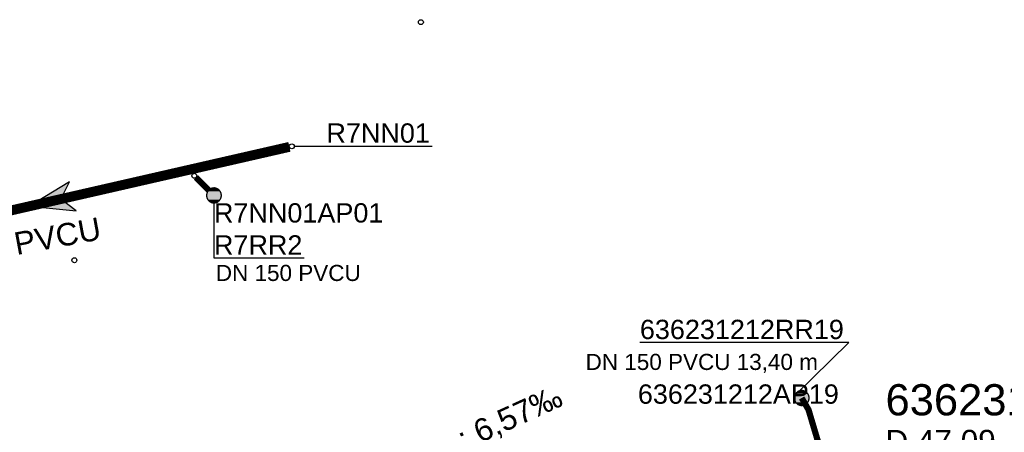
# Model space of a CAD drawing. Extents: x 356718 to 357658, y 5762241 to 5762615.
# Tile 96 of 157: x 357102 to 357142, y 5762405 to 5762421. Entities that reach past the tile are written whole.
import ezdxf
from ezdxf.enums import TextEntityAlignment as Align

# ---------------------------------------------------------------- set-up
doc = ezdxf.new("R2010")
doc.units = 0
doc.header["$MEASUREMENT"] = 0
doc.linetypes.add('AUSGEZOGEN', pattern=[0])
doc.linetypes.add('GESTRICHELT2', pattern=[4, 2, -2])
doc.layers.get('0').update_dxf_attribs({"linetype": 'AUSGEZOGEN'})
for name, color, linetype, true_color in [('111_00131_Symbol', 7, 'AUSGEZOGEN', 0x000000), ('114_00133_Schachtnummer', 7, 'AUSGEZOGEN', 0x000000), ('114_10391_Deckelhoehe', 7, 'AUSGEZOGEN', 0x000000), ('114_10392_Schachtnummer', 7, 'AUSGEZOGEN', 0x000000), ('121_10374_Haltungen_Regenwasser', 5, 'GESTRICHELT2', 0x0000ff), ('121_10397_Haltungen_Regenwasser', 5, 'GESTRICHELT2', 0x0000ff), ('123_00048_Fliessrichtungspfeil', 7, 'AUSGEZOGEN', 0x000000), ('124_00118_Standard__Laenge___10', 7, 'AUSGEZOGEN', 0x000000), ('124_10395_Standard1', 7, 'AUSGEZOGEN', 0x000000), ('124_10626_Standard__Laenge____1', 7, 'AUSGEZOGEN', 0x000000), ('611_00541_Pkte', 3, 'AUSGEZOGEN', 0x00ff00)]:
    doc.layers.add(name, color=color, linetype=linetype, true_color=true_color)
doc.styles.add('ARIAL', font='arial.ttf', dxfattribs={"height": 1.5})

# ---------------------------------------------------------------- blocks, each defined once
blk = doc.blocks.new('F00')
at = {"color": 0}
blk.add_circle((0, 0), 0.1, dxfattribs=at)
blk = doc.blocks.new('RR')
at = {"color": 0, "linetype": 'AUSGEZOGEN'}
blk.add_lwpolyline([(0.3, 0), (0.3, 0.013), (0.299, 0.025), (0.298, 0.038), (0.296, 0.05), (0.293, 0.063), (0.29, 0.075), (0.287, 0.087), (0.283, 0.099), (0.279, 0.111), (0.274, 0.123), (0.268, 0.134), (0.262, 0.145), (0.256, 0.156), (0.249, 0.167), (0.242, 0.177), (0.234, 0.187), (0.226, 0.197), (0.218, 0.206), (0.209, 0.215), (0.199, 0.224), (0.19, 0.232), (0.18, 0.24), (0.17, 0.247), (0.159, 0.254), (0.148, 0.261), (0.137, 0.267), (0.126, 0.272), (0.114, 0.277), (0.102, 0.282), (0.09, 0.286), (0.078, 0.29), (0.066, 0.293), (0.053, 0.295), (0.041, 0.297), (0.028, 0.299), (0.016, 0.3), (0.003, 0.3), (-0.009, 0.3), (-0.022, 0.299), (-0.035, 0.298), (-0.047, 0.296), (-0.06, 0.294), (-0.072, 0.291), (-0.084, 0.288), (-0.096, 0.284), (-0.108, 0.28), (-0.12, 0.275), (-0.131, 0.27), (-0.143, 0.264), (-0.154, 0.258), (-0.164, 0.251), (-0.175, 0.244), (-0.185, 0.236), (-0.195, 0.228), (-0.204, 0.22), (-0.213, 0.211), (-0.222, 0.202), (-0.23, 0.192), (-0.238, 0.182), (-0.246, 0.172), (-0.253, 0.162), (-0.259, 0.151), (-0.265, 0.14), (-0.271, 0.129), (-0.276, 0.117), (-0.281, 0.105), (-0.285, 0.093), (-0.289, 0.081), (-0.292, 0.069), (-0.295, 0.057), (-0.297, 0.044), (-0.298, 0.032), (-0.299, 0.019), (-0.3, 0.006), (-0.3, -0.006), (-0.299, -0.019), (-0.298, -0.032), (-0.297, -0.044), (-0.295, -0.057), (-0.292, -0.069), (-0.289, -0.081), (-0.285, -0.093), (-0.281, -0.105), (-0.276, -0.117), (-0.271, -0.129), (-0.265, -0.14), (-0.259, -0.151), (-0.253, -0.162), (-0.246, -0.172), (-0.238, -0.182), (-0.23, -0.192), (-0.222, -0.202), (-0.213, -0.211), (-0.204, -0.22), (-0.195, -0.228), (-0.185, -0.236), (-0.175, -0.244), (-0.164, -0.251), (-0.154, -0.258), (-0.143, -0.264), (-0.131, -0.27), (-0.12, -0.275), (-0.108, -0.28), (-0.096, -0.284), (-0.084, -0.288), (-0.072, -0.291), (-0.06, -0.294), (-0.047, -0.296), (-0.035, -0.298), (-0.022, -0.299), (-0.009, -0.3), (0.003, -0.3), (0.016, -0.3), (0.028, -0.299), (0.041, -0.297), (0.053, -0.295), (0.066, -0.293), (0.078, -0.29), (0.09, -0.286), (0.102, -0.282), (0.114, -0.277), (0.126, -0.272), (0.137, -0.267), (0.148, -0.261), (0.159, -0.254), (0.17, -0.247), (0.18, -0.24), (0.19, -0.232), (0.199, -0.224), (0.209, -0.215), (0.218, -0.206), (0.226, -0.197), (0.234, -0.187), (0.242, -0.177), (0.249, -0.167), (0.256, -0.156), (0.262, -0.145), (0.268, -0.134), (0.274, -0.123), (0.279, -0.111), (0.283, -0.099), (0.287, -0.087), (0.29, -0.075), (0.293, -0.063), (0.296, -0.05), (0.298, -0.038), (0.299, -0.025), (0.3, -0.013), (0.3, 0), (0.3, 0)], close=True, dxfattribs=at)
blk.add_lwpolyline([(0.3, 0), (0.3, 0.013), (0.299, 0.025), (0.298, 0.038), (0.296, 0.05), (0.293, 0.063), (0.29, 0.075), (0.287, 0.087), (0.283, 0.099), (0.279, 0.111), (0.274, 0.123), (0.268, 0.134), (0.262, 0.145), (0.256, 0.156), (0.249, 0.167), (0.242, 0.177), (0.234, 0.187), (0.226, 0.197), (0.218, 0.206), (0.209, 0.215), (0.199, 0.224), (0.19, 0.232), (0.18, 0.24), (0.17, 0.247), (0.159, 0.254), (0.148, 0.261), (0.137, 0.267), (0.126, 0.272), (0.114, 0.277), (0.102, 0.282), (0.09, 0.286), (0.078, 0.29), (0.066, 0.293), (0.053, 0.295), (0.041, 0.297), (0.028, 0.299), (0.016, 0.3), (0.003, 0.3), (-0.009, 0.3), (-0.022, 0.299), (-0.035, 0.298), (-0.047, 0.296), (-0.06, 0.294), (-0.072, 0.291), (-0.084, 0.288), (-0.096, 0.284), (-0.108, 0.28), (-0.12, 0.275), (-0.131, 0.27), (-0.143, 0.264), (-0.154, 0.258), (-0.164, 0.251), (-0.175, 0.244), (-0.185, 0.236), (-0.195, 0.228), (-0.204, 0.22), (-0.213, 0.211), (-0.222, 0.202), (-0.23, 0.192), (-0.238, 0.182), (-0.246, 0.172), (-0.253, 0.162), (-0.259, 0.151), (-0.265, 0.14), (-0.271, 0.129), (-0.276, 0.117), (-0.281, 0.105), (-0.285, 0.093), (-0.289, 0.081), (-0.292, 0.069), (-0.295, 0.057), (-0.297, 0.044), (-0.298, 0.032), (-0.299, 0.019), (-0.3, 0.006), (-0.3, -0.006), (-0.299, -0.019), (-0.298, -0.032), (-0.297, -0.044), (-0.295, -0.057), (-0.292, -0.069), (-0.289, -0.081), (-0.285, -0.093), (-0.281, -0.105), (-0.276, -0.117), (-0.271, -0.129), (-0.265, -0.14), (-0.259, -0.151), (-0.253, -0.162), (-0.246, -0.172), (-0.238, -0.182), (-0.23, -0.192), (-0.222, -0.202), (-0.213, -0.211), (-0.204, -0.22), (-0.195, -0.228), (-0.185, -0.236), (-0.175, -0.244), (-0.164, -0.251), (-0.154, -0.258), (-0.143, -0.264), (-0.131, -0.27), (-0.12, -0.275), (-0.108, -0.28), (-0.096, -0.284), (-0.084, -0.288), (-0.072, -0.291), (-0.06, -0.294), (-0.047, -0.296), (-0.035, -0.298), (-0.022, -0.299), (-0.009, -0.3), (0.003, -0.3), (0.016, -0.3), (0.028, -0.299), (0.041, -0.297), (0.053, -0.295), (0.066, -0.293), (0.078, -0.29), (0.09, -0.286), (0.102, -0.282), (0.114, -0.277), (0.126, -0.272), (0.137, -0.267), (0.148, -0.261), (0.159, -0.254), (0.17, -0.247), (0.18, -0.24), (0.19, -0.232), (0.199, -0.224), (0.209, -0.215), (0.218, -0.206), (0.226, -0.197), (0.234, -0.187), (0.242, -0.177), (0.249, -0.167), (0.256, -0.156), (0.262, -0.145), (0.268, -0.134), (0.274, -0.123), (0.279, -0.111), (0.283, -0.099), (0.287, -0.087), (0.29, -0.075), (0.293, -0.063), (0.296, -0.05), (0.298, -0.038), (0.299, -0.025), (0.3, -0.013), (0.3, 0), (0.3, 0)], close=True, dxfattribs=at)
at = {"color": 0}
for points in [[(-0.3, 0.013), (0.3, 0.013), (-0.299, 0.019)], [(-0.3, 0.013), (0.3, 0.013), (-0.299, 0.019)], [(-0.3, 0.006), (0.3, 0.006), (-0.3, 0.013)], [(0.3, 0.006), (-0.3, 0.013), (0.3, 0.013)], [(-0.3, 0.006), (0.3, 0.006), (-0.3, 0.013)], [(0.3, 0.006), (-0.3, 0.013), (0.3, 0.013)], [(-0.3, 0), (0.3, 0), (-0.3, 0.006)], [(0.3, 0), (-0.3, 0.006), (0.3, 0.006)], [(-0.3, 0), (0.3, 0), (-0.3, 0.006)], [(0.3, 0), (-0.3, 0.006), (0.3, 0.006)], [(0.3, -0.006), (-0.3, -0.006), (0.3, 0)], [(-0.3, -0.006), (0.3, 0), (-0.3, 0)], [(0.3, -0.006), (-0.3, -0.006), (0.3, 0)], [(-0.3, -0.006), (0.3, 0), (-0.3, 0)], [(-0.299, 0.025), (0.299, 0.025), (-0.298, 0.032)], [(-0.299, 0.025), (0.299, 0.025), (-0.298, 0.032)], [(-0.299, 0.019), (0.299, 0.019), (-0.299, 0.025)], [(0.299, 0.019), (-0.299, 0.025), (0.299, 0.025)], [(-0.299, 0.019), (0.299, 0.019), (-0.299, 0.025)], [(0.299, 0.019), (-0.299, 0.025), (0.299, 0.025)], [(0.3, 0.013), (-0.299, 0.019), (0.299, 0.019)], [(0.3, 0.013), (-0.299, 0.019), (0.299, 0.019)], [(-0.298, 0.038), (0.298, 0.038), (-0.297, 0.044)], [(-0.298, 0.038), (0.298, 0.038), (-0.297, 0.044)], [(-0.298, 0.032), (0.298, 0.032), (-0.298, 0.038)], [(0.298, 0.032), (-0.298, 0.038), (0.298, 0.038)], [(-0.298, 0.032), (0.298, 0.032), (-0.298, 0.038)], [(0.298, 0.032), (-0.298, 0.038), (0.298, 0.038)], [(0.299, 0.025), (-0.298, 0.032), (0.298, 0.032)], [(0.299, 0.025), (-0.298, 0.032), (0.298, 0.032)], [(-0.297, 0.044), (0.297, 0.044), (-0.296, 0.05)], [(-0.297, 0.044), (0.297, 0.044), (-0.296, 0.05)], [(0.298, 0.038), (-0.297, 0.044), (0.297, 0.044)], [(0.298, 0.038), (-0.297, 0.044), (0.297, 0.044)], [(-0.296, 0.05), (0.296, 0.05), (-0.295, 0.057)], [(-0.296, 0.05), (0.296, 0.05), (-0.295, 0.057)], [(0.297, 0.044), (-0.296, 0.05), (0.296, 0.05)], [(0.297, 0.044), (-0.296, 0.05), (0.296, 0.05)], [(-0.295, 0.057), (0.295, 0.057), (-0.293, 0.063)], [(-0.295, 0.057), (0.295, 0.057), (-0.293, 0.063)], [(0.296, 0.05), (-0.295, 0.057), (0.295, 0.057)], [(0.296, 0.05), (-0.295, 0.057), (0.295, 0.057)], [(-0.293, 0.063), (0.293, 0.063), (-0.292, 0.069)], [(-0.293, 0.063), (0.293, 0.063), (-0.292, 0.069)], [(0.295, 0.057), (-0.293, 0.063), (0.293, 0.063)], [(0.295, 0.057), (-0.293, 0.063), (0.293, 0.063)], [(-0.292, 0.069), (0.292, 0.069), (-0.29, 0.075)], [(-0.292, 0.069), (0.292, 0.069), (-0.29, 0.075)], [(0.293, 0.063), (-0.292, 0.069), (0.292, 0.069)], [(0.293, 0.063), (-0.292, 0.069), (0.292, 0.069)], [(-0.29, 0.075), (0.29, 0.075), (-0.289, 0.081)], [(-0.29, 0.075), (0.29, 0.075), (-0.289, 0.081)], [(0.292, 0.069), (-0.29, 0.075), (0.29, 0.075)], [(0.292, 0.069), (-0.29, 0.075), (0.29, 0.075)], [(-0.289, 0.081), (0.289, 0.081), (-0.287, 0.087)], [(-0.289, 0.081), (0.289, 0.081), (-0.287, 0.087)], [(0.29, 0.075), (-0.289, 0.081), (0.289, 0.081)], [(0.29, 0.075), (-0.289, 0.081), (0.289, 0.081)], [(-0.287, 0.087), (0.287, 0.087), (-0.285, 0.093)], [(-0.287, 0.087), (0.287, 0.087), (-0.285, 0.093)], [(0.289, 0.081), (-0.287, 0.087), (0.287, 0.087)], [(0.289, 0.081), (-0.287, 0.087), (0.287, 0.087)], [(-0.285, 0.093), (0.285, 0.093), (-0.283, 0.099)], [(-0.285, 0.093), (0.285, 0.093), (-0.283, 0.099)], [(0.287, 0.087), (-0.285, 0.093), (0.285, 0.093)], [(0.287, 0.087), (-0.285, 0.093), (0.285, 0.093)], [(-0.283, 0.099), (0.283, 0.099), (-0.281, 0.105)], [(-0.283, 0.099), (0.283, 0.099), (-0.281, 0.105)], [(0.285, 0.093), (-0.283, 0.099), (0.283, 0.099)], [(0.285, 0.093), (-0.283, 0.099), (0.283, 0.099)], [(-0.281, 0.105), (0.281, 0.105), (-0.279, 0.111)], [(-0.281, 0.105), (0.281, 0.105), (-0.279, 0.111)], [(0.283, 0.099), (-0.281, 0.105), (0.281, 0.105)], [(0.283, 0.099), (-0.281, 0.105), (0.281, 0.105)], [(-0.279, 0.111), (0.279, 0.111), (-0.276, 0.117)], [(-0.279, 0.111), (0.279, 0.111), (-0.276, 0.117)], [(0.281, 0.105), (-0.279, 0.111), (0.279, 0.111)], [(0.281, 0.105), (-0.279, 0.111), (0.279, 0.111)], [(-0.276, 0.117), (0.276, 0.117), (-0.274, 0.123)], [(-0.276, 0.117), (0.276, 0.117), (-0.274, 0.123)], [(0.279, 0.111), (-0.276, 0.117), (0.276, 0.117)], [(0.279, 0.111), (-0.276, 0.117), (0.276, 0.117)], [(-0.274, 0.123), (0.274, 0.123), (-0.271, 0.129)], [(-0.274, 0.123), (0.274, 0.123), (-0.271, 0.129)], [(0.276, 0.117), (-0.274, 0.123), (0.274, 0.123)], [(0.276, 0.117), (-0.274, 0.123), (0.274, 0.123)], [(-0.271, 0.129), (0.271, 0.129), (-0.268, 0.134)], [(-0.271, 0.129), (0.271, 0.129), (-0.268, 0.134)], [(0.274, 0.123), (-0.271, 0.129), (0.271, 0.129)], [(0.274, 0.123), (-0.271, 0.129), (0.271, 0.129)], [(-0.268, 0.134), (0.268, 0.134), (-0.265, 0.14)], [(-0.268, 0.134), (0.268, 0.134), (-0.265, 0.14)], [(0.271, 0.129), (-0.268, 0.134), (0.268, 0.134)], [(0.271, 0.129), (-0.268, 0.134), (0.268, 0.134)], [(-0.265, 0.14), (0.265, 0.14), (-0.262, 0.145)], [(-0.265, 0.14), (0.265, 0.14), (-0.262, 0.145)], [(0.268, 0.134), (-0.265, 0.14), (0.265, 0.14)], [(0.268, 0.134), (-0.265, 0.14), (0.265, 0.14)], [(-0.262, 0.145), (0.262, 0.145), (-0.259, 0.151)], [(-0.262, 0.145), (0.262, 0.145), (-0.259, 0.151)], [(0.265, 0.14), (-0.262, 0.145), (0.262, 0.145)], [(0.265, 0.14), (-0.262, 0.145), (0.262, 0.145)], [(-0.259, 0.151), (0.259, 0.151), (-0.256, 0.156)], [(-0.259, 0.151), (0.259, 0.151), (-0.256, 0.156)], [(0.262, 0.145), (-0.259, 0.151), (0.259, 0.151)], [(0.262, 0.145), (-0.259, 0.151), (0.259, 0.151)], [(-0.256, 0.156), (0.256, 0.156), (-0.253, 0.162)], [(-0.256, 0.156), (0.256, 0.156), (-0.253, 0.162)], [(0.259, 0.151), (-0.256, 0.156), (0.256, 0.156)], [(0.259, 0.151), (-0.256, 0.156), (0.256, 0.156)], [(-0.253, 0.162), (0.253, 0.162), (-0.249, 0.167)], [(-0.253, 0.162), (0.253, 0.162), (-0.249, 0.167)], [(0.256, 0.156), (-0.253, 0.162), (0.253, 0.162)], [(0.256, 0.156), (-0.253, 0.162), (0.253, 0.162)], [(-0.249, 0.167), (0.249, 0.167), (-0.246, 0.172)], [(-0.249, 0.167), (0.249, 0.167), (-0.246, 0.172)], [(0.253, 0.162), (-0.249, 0.167), (0.249, 0.167)], [(0.253, 0.162), (-0.249, 0.167), (0.249, 0.167)], [(-0.246, 0.172), (0.246, 0.172), (-0.242, 0.177)], [(-0.246, 0.172), (0.246, 0.172), (-0.242, 0.177)], [(0.249, 0.167), (-0.246, 0.172), (0.246, 0.172)], [(0.249, 0.167), (-0.246, 0.172), (0.246, 0.172)], [(-0.242, 0.177), (0.242, 0.177), (-0.238, 0.182)], [(-0.242, 0.177), (0.242, 0.177), (-0.238, 0.182)], [(0.246, 0.172), (-0.242, 0.177), (0.242, 0.177)], [(0.246, 0.172), (-0.242, 0.177), (0.242, 0.177)], [(-0.238, 0.182), (0.238, 0.182), (-0.234, 0.187)], [(-0.238, 0.182), (0.238, 0.182), (-0.234, 0.187)], [(0.242, 0.177), (-0.238, 0.182), (0.238, 0.182)], [(0.242, 0.177), (-0.238, 0.182), (0.238, 0.182)], [(-0.234, 0.187), (0.234, 0.187), (-0.23, 0.192)], [(-0.234, 0.187), (0.234, 0.187), (-0.23, 0.192)], [(0.238, 0.182), (-0.234, 0.187), (0.234, 0.187)], [(0.238, 0.182), (-0.234, 0.187), (0.234, 0.187)], [(-0.23, 0.192), (0.23, 0.192), (-0.226, 0.197)], [(-0.23, 0.192), (0.23, 0.192), (-0.226, 0.197)], [(0.234, 0.187), (-0.23, 0.192), (0.23, 0.192)], [(0.234, 0.187), (-0.23, 0.192), (0.23, 0.192)], [(-0.226, 0.197), (0.226, 0.197), (-0.222, 0.202)], [(-0.226, 0.197), (0.226, 0.197), (-0.222, 0.202)], [(0.23, 0.192), (-0.226, 0.197), (0.226, 0.197)], [(0.23, 0.192), (-0.226, 0.197), (0.226, 0.197)], [(-0.222, 0.202), (0.222, 0.202), (-0.218, 0.206)], [(-0.222, 0.202), (0.222, 0.202), (-0.218, 0.206)], [(0.226, 0.197), (-0.222, 0.202), (0.222, 0.202)], [(0.226, 0.197), (-0.222, 0.202), (0.222, 0.202)], [(-0.218, 0.206), (0.218, 0.206), (-0.213, 0.211)], [(-0.218, 0.206), (0.218, 0.206), (-0.213, 0.211)], [(0.222, 0.202), (-0.218, 0.206), (0.218, 0.206)], [(0.222, 0.202), (-0.218, 0.206), (0.218, 0.206)], [(-0.213, 0.211), (0.213, 0.211), (-0.209, 0.215)], [(-0.213, 0.211), (0.213, 0.211), (-0.209, 0.215)], [(0.218, 0.206), (-0.213, 0.211), (0.213, 0.211)], [(0.218, 0.206), (-0.213, 0.211), (0.213, 0.211)], [(-0.209, 0.215), (0.209, 0.215), (-0.204, 0.22)], [(-0.209, 0.215), (0.209, 0.215), (-0.204, 0.22)], [(0.213, 0.211), (-0.209, 0.215), (0.209, 0.215)], [(0.213, 0.211), (-0.209, 0.215), (0.209, 0.215)], [(-0.204, 0.22), (0.204, 0.22), (-0.199, 0.224)], [(-0.204, 0.22), (0.204, 0.22), (-0.199, 0.224)], [(0.209, 0.215), (-0.204, 0.22), (0.204, 0.22)], [(0.209, 0.215), (-0.204, 0.22), (0.204, 0.22)], [(-0.199, 0.224), (0.199, 0.224), (-0.195, 0.228)], [(-0.199, 0.224), (0.199, 0.224), (-0.195, 0.228)], [(0.204, 0.22), (-0.199, 0.224), (0.199, 0.224)], [(0.204, 0.22), (-0.199, 0.224), (0.199, 0.224)], [(-0.195, 0.228), (0.195, 0.228), (-0.19, 0.232)], [(-0.195, 0.228), (0.195, 0.228), (-0.19, 0.232)], [(0.199, 0.224), (-0.195, 0.228), (0.195, 0.228)], [(0.199, 0.224), (-0.195, 0.228), (0.195, 0.228)], [(-0.19, 0.232), (0.19, 0.232), (-0.185, 0.236)], [(-0.19, 0.232), (0.19, 0.232), (-0.185, 0.236)], [(0.195, 0.228), (-0.19, 0.232), (0.19, 0.232)], [(0.195, 0.228), (-0.19, 0.232), (0.19, 0.232)], [(-0.185, 0.236), (0.185, 0.236), (-0.18, 0.24)], [(-0.185, 0.236), (0.185, 0.236), (-0.18, 0.24)], [(0.19, 0.232), (-0.185, 0.236), (0.185, 0.236)], [(0.19, 0.232), (-0.185, 0.236), (0.185, 0.236)], [(-0.18, 0.24), (0.18, 0.24), (-0.175, 0.244)], [(-0.18, 0.24), (0.18, 0.24), (-0.175, 0.244)], [(0.185, 0.236), (-0.18, 0.24), (0.18, 0.24)], [(0.185, 0.236), (-0.18, 0.24), (0.18, 0.24)], [(-0.175, 0.244), (0.175, 0.244), (-0.169, 0.247)], [(-0.175, 0.244), (0.175, 0.244), (-0.169, 0.247)], [(0.18, 0.24), (-0.175, 0.244), (0.175, 0.244)], [(0.18, 0.24), (-0.175, 0.244), (0.175, 0.244)], [(-0.169, 0.247), (0.17, 0.247), (-0.164, 0.251)], [(-0.169, 0.247), (0.17, 0.247), (-0.164, 0.251)], [(0.175, 0.244), (-0.169, 0.247), (0.17, 0.247)], [(0.175, 0.244), (-0.169, 0.247), (0.17, 0.247)], [(-0.164, 0.251), (0.164, 0.251), (-0.159, 0.254)], [(-0.164, 0.251), (0.164, 0.251), (-0.159, 0.254)], [(0.17, 0.247), (-0.164, 0.251), (0.164, 0.251)], [(0.17, 0.247), (-0.164, 0.251), (0.164, 0.251)], [(-0.159, 0.254), (0.159, 0.254), (-0.154, 0.258)], [(-0.159, 0.254), (0.159, 0.254), (-0.154, 0.258)], [(0.164, 0.251), (-0.159, 0.254), (0.159, 0.254)], [(0.164, 0.251), (-0.159, 0.254), (0.159, 0.254)], [(-0.154, 0.258), (0.154, 0.258), (-0.148, 0.261)], [(-0.154, 0.258), (0.154, 0.258), (-0.148, 0.261)], [(0.159, 0.254), (-0.154, 0.258), (0.154, 0.258)], [(0.159, 0.254), (-0.154, 0.258), (0.154, 0.258)], [(-0.148, 0.261), (0.148, 0.261), (-0.143, 0.264)], [(-0.148, 0.261), (0.148, 0.261), (-0.143, 0.264)], [(0.154, 0.258), (-0.148, 0.261), (0.148, 0.261)], [(0.154, 0.258), (-0.148, 0.261), (0.148, 0.261)], [(-0.143, 0.264), (0.142, 0.264), (-0.137, 0.267)], [(-0.143, 0.264), (0.142, 0.264), (-0.137, 0.267)], [(0.148, 0.261), (-0.143, 0.264), (0.142, 0.264)], [(0.148, 0.261), (-0.143, 0.264), (0.142, 0.264)], [(-0.137, 0.267), (0.137, 0.267), (-0.131, 0.27)], [(-0.137, 0.267), (0.137, 0.267), (-0.131, 0.27)], [(0.142, 0.264), (-0.137, 0.267), (0.137, 0.267)], [(0.142, 0.264), (-0.137, 0.267), (0.137, 0.267)], [(-0.131, 0.27), (0.131, 0.27), (-0.126, 0.272)], [(-0.131, 0.27), (0.131, 0.27), (-0.126, 0.272)], [(0.137, 0.267), (-0.131, 0.27), (0.131, 0.27)], [(0.137, 0.267), (-0.131, 0.27), (0.131, 0.27)], [(-0.126, 0.272), (0.126, 0.272), (-0.12, 0.275)], [(-0.126, 0.272), (0.126, 0.272), (-0.12, 0.275)], [(0.131, 0.27), (-0.126, 0.272), (0.126, 0.272)], [(0.131, 0.27), (-0.126, 0.272), (0.126, 0.272)], [(-0.12, 0.275), (0.12, 0.275), (-0.114, 0.277)], [(-0.12, 0.275), (0.12, 0.275), (-0.114, 0.277)], [(0.126, 0.272), (-0.12, 0.275), (0.12, 0.275)], [(0.126, 0.272), (-0.12, 0.275), (0.12, 0.275)], [(-0.114, 0.277), (0.114, 0.277), (-0.108, 0.28)], [(-0.114, 0.277), (0.114, 0.277), (-0.108, 0.28)], [(0.12, 0.275), (-0.114, 0.277), (0.114, 0.277)], [(0.12, 0.275), (-0.114, 0.277), (0.114, 0.277)], [(-0.108, 0.28), (0.108, 0.28), (-0.102, 0.282)], [(-0.108, 0.28), (0.108, 0.28), (-0.102, 0.282)], [(0.114, 0.277), (-0.108, 0.28), (0.108, 0.28)], [(0.114, 0.277), (-0.108, 0.28), (0.108, 0.28)], [(-0.102, 0.282), (0.102, 0.282), (-0.096, 0.284)], [(-0.102, 0.282), (0.102, 0.282), (-0.096, 0.284)], [(0.108, 0.28), (-0.102, 0.282), (0.102, 0.282)], [(0.108, 0.28), (-0.102, 0.282), (0.102, 0.282)], [(-0.096, 0.284), (0.096, 0.284), (-0.09, 0.286)], [(-0.096, 0.284), (0.096, 0.284), (-0.09, 0.286)], [(0.102, 0.282), (-0.096, 0.284), (0.096, 0.284)], [(0.102, 0.282), (-0.096, 0.284), (0.096, 0.284)], [(-0.09, 0.286), (0.09, 0.286), (-0.084, 0.288)], [(-0.09, 0.286), (0.09, 0.286), (-0.084, 0.288)], [(0.096, 0.284), (-0.09, 0.286), (0.09, 0.286)], [(0.096, 0.284), (-0.09, 0.286), (0.09, 0.286)], [(-0.084, 0.288), (0.084, 0.288), (-0.078, 0.29)], [(-0.084, 0.288), (0.084, 0.288), (-0.078, 0.29)], [(0.09, 0.286), (-0.084, 0.288), (0.084, 0.288)], [(0.09, 0.286), (-0.084, 0.288), (0.084, 0.288)], [(-0.078, 0.29), (0.078, 0.29), (-0.072, 0.291)], [(-0.078, 0.29), (0.078, 0.29), (-0.072, 0.291)], [(0.084, 0.288), (-0.078, 0.29), (0.078, 0.29)], [(0.084, 0.288), (-0.078, 0.29), (0.078, 0.29)], [(-0.072, 0.291), (0.072, 0.291), (-0.066, 0.293)], [(-0.072, 0.291), (0.072, 0.291), (-0.066, 0.293)], [(0.078, 0.29), (-0.072, 0.291), (0.072, 0.291)], [(0.078, 0.29), (-0.072, 0.291), (0.072, 0.291)], [(-0.066, 0.293), (0.066, 0.293), (-0.06, 0.294)], [(-0.066, 0.293), (0.066, 0.293), (-0.06, 0.294)], [(0.072, 0.291), (-0.066, 0.293), (0.066, 0.293)], [(0.072, 0.291), (-0.066, 0.293), (0.066, 0.293)], [(-0.06, 0.294), (0.059, 0.294), (-0.053, 0.295)], [(-0.06, 0.294), (0.059, 0.294), (-0.053, 0.295)], [(0.066, 0.293), (-0.06, 0.294), (0.059, 0.294)], [(0.066, 0.293), (-0.06, 0.294), (0.059, 0.294)], [(-0.053, 0.295), (0.053, 0.295), (-0.047, 0.296)], [(-0.053, 0.295), (0.053, 0.295), (-0.047, 0.296)], [(0.059, 0.294), (-0.053, 0.295), (0.053, 0.295)], [(0.059, 0.294), (-0.053, 0.295), (0.053, 0.295)], [(-0.047, 0.296), (0.047, 0.296), (-0.04, 0.297)], [(-0.047, 0.296), (0.047, 0.296), (-0.04, 0.297)], [(0.053, 0.295), (-0.047, 0.296), (0.047, 0.296)], [(0.053, 0.295), (-0.047, 0.296), (0.047, 0.296)], [(-0.04, 0.297), (0.041, 0.297), (-0.035, 0.298)], [(-0.04, 0.297), (0.041, 0.297), (-0.035, 0.298)], [(0.047, 0.296), (-0.04, 0.297), (0.041, 0.297)], [(0.047, 0.296), (-0.04, 0.297), (0.041, 0.297)], [(-0.035, 0.298), (0.034, 0.298), (-0.028, 0.299)], [(-0.035, 0.298), (0.034, 0.298), (-0.028, 0.299)], [(0.041, 0.297), (-0.035, 0.298), (0.034, 0.298)], [(0.041, 0.297), (-0.035, 0.298), (0.034, 0.298)], [(0.034, 0.298), (-0.028, 0.299), (0.028, 0.299)], [(-0.028, 0.299), (0.028, 0.299), (-0.022, 0.299)], [(0.034, 0.298), (-0.028, 0.299), (0.028, 0.299)], [(-0.028, 0.299), (0.028, 0.299), (-0.022, 0.299)], [(-0.022, 0.299), (0.021, 0.299), (-0.015, 0.3)], [(-0.022, 0.299), (0.021, 0.299), (-0.015, 0.3)], [(0.028, 0.299), (-0.022, 0.299), (0.021, 0.299)], [(0.028, 0.299), (-0.022, 0.299), (0.021, 0.299)], [(0.021, 0.299), (-0.015, 0.3), (0.016, 0.3)], [(-0.015, 0.3), (0.016, 0.3), (-0.009, 0.3)], [(0.021, 0.299), (-0.015, 0.3), (0.016, 0.3)], [(-0.015, 0.3), (0.016, 0.3), (-0.009, 0.3)], [(0.016, 0.3), (-0.009, 0.3), (0.007, 0.3)], [(-0.009, 0.3), (0.007, 0.3), (0.003, 0.3)], [(0.016, 0.3), (-0.009, 0.3), (0.007, 0.3)], [(-0.009, 0.3), (0.007, 0.3), (0.003, 0.3)], [(0.3, 0), (0.3, 0), (0.3, 0)], [(0.3, 0), (0.3, 0), (0.3, 0)], [(0.3, 0), (0.3, 0), (0.3, 0)], [(0.3, 0), (0.3, 0), (0.3, 0)], [(0.3, -0.013), (-0.3, -0.013), (0.3, -0.006)], [(-0.3, -0.013), (0.3, -0.006), (-0.3, -0.006)], [(0.3, -0.013), (-0.3, -0.013), (0.3, -0.006)], [(-0.3, -0.013), (0.3, -0.006), (-0.3, -0.006)], [(-0.299, -0.019), (0.3, -0.013), (-0.3, -0.013)], [(-0.299, -0.019), (0.3, -0.013), (-0.3, -0.013)], [(0.299, -0.019), (-0.299, -0.019), (0.3, -0.013)], [(0.299, -0.019), (-0.299, -0.019), (0.3, -0.013)], [(0.299, -0.025), (-0.299, -0.025), (0.299, -0.019)], [(-0.299, -0.025), (0.299, -0.019), (-0.299, -0.019)], [(0.299, -0.025), (-0.299, -0.025), (0.299, -0.019)], [(-0.299, -0.025), (0.299, -0.019), (-0.299, -0.019)], [(-0.298, -0.032), (0.299, -0.025), (-0.299, -0.025)], [(-0.298, -0.032), (0.299, -0.025), (-0.299, -0.025)], [(0.298, -0.032), (-0.298, -0.032), (0.299, -0.025)], [(0.298, -0.032), (-0.298, -0.032), (0.299, -0.025)], [(0.298, -0.038), (-0.298, -0.038), (0.298, -0.032)], [(-0.298, -0.038), (0.298, -0.032), (-0.298, -0.032)], [(0.298, -0.038), (-0.298, -0.038), (0.298, -0.032)], [(-0.298, -0.038), (0.298, -0.032), (-0.298, -0.032)], [(-0.297, -0.044), (0.298, -0.038), (-0.298, -0.038)], [(-0.297, -0.044), (0.298, -0.038), (-0.298, -0.038)], [(0.297, -0.044), (-0.297, -0.044), (0.298, -0.038)], [(0.297, -0.044), (-0.297, -0.044), (0.298, -0.038)], [(-0.296, -0.05), (0.297, -0.044), (-0.297, -0.044)], [(-0.296, -0.05), (0.297, -0.044), (-0.297, -0.044)], [(0.296, -0.05), (-0.296, -0.05), (0.297, -0.044)], [(0.296, -0.05), (-0.296, -0.05), (0.297, -0.044)], [(-0.295, -0.057), (0.296, -0.05), (-0.296, -0.05)], [(-0.295, -0.057), (0.296, -0.05), (-0.296, -0.05)], [(0.295, -0.057), (-0.295, -0.057), (0.296, -0.05)], [(0.295, -0.057), (-0.295, -0.057), (0.296, -0.05)], [(-0.293, -0.063), (0.295, -0.057), (-0.295, -0.057)], [(-0.293, -0.063), (0.295, -0.057), (-0.295, -0.057)], [(0.293, -0.063), (-0.293, -0.063), (0.295, -0.057)], [(0.293, -0.063), (-0.293, -0.063), (0.295, -0.057)], [(-0.292, -0.069), (0.293, -0.063), (-0.293, -0.063)], [(-0.292, -0.069), (0.293, -0.063), (-0.293, -0.063)], [(0.292, -0.069), (-0.292, -0.069), (0.293, -0.063)], [(0.292, -0.069), (-0.292, -0.069), (0.293, -0.063)], [(-0.29, -0.075), (0.292, -0.069), (-0.292, -0.069)], [(-0.29, -0.075), (0.292, -0.069), (-0.292, -0.069)], [(0.29, -0.075), (-0.29, -0.075), (0.292, -0.069)], [(0.29, -0.075), (-0.29, -0.075), (0.292, -0.069)], [(-0.289, -0.081), (0.29, -0.075), (-0.29, -0.075)], [(-0.289, -0.081), (0.29, -0.075), (-0.29, -0.075)], [(0.289, -0.081), (-0.289, -0.081), (0.29, -0.075)], [(0.289, -0.081), (-0.289, -0.081), (0.29, -0.075)], [(-0.287, -0.087), (0.289, -0.081), (-0.289, -0.081)], [(-0.287, -0.087), (0.289, -0.081), (-0.289, -0.081)], [(0.287, -0.087), (-0.287, -0.087), (0.289, -0.081)], [(0.287, -0.087), (-0.287, -0.087), (0.289, -0.081)], [(-0.285, -0.093), (0.287, -0.087), (-0.287, -0.087)], [(-0.285, -0.093), (0.287, -0.087), (-0.287, -0.087)], [(0.285, -0.093), (-0.285, -0.093), (0.287, -0.087)], [(0.285, -0.093), (-0.285, -0.093), (0.287, -0.087)], [(-0.283, -0.099), (0.285, -0.093), (-0.285, -0.093)], [(-0.283, -0.099), (0.285, -0.093), (-0.285, -0.093)], [(0.283, -0.099), (-0.283, -0.099), (0.285, -0.093)], [(0.283, -0.099), (-0.283, -0.099), (0.285, -0.093)], [(-0.281, -0.105), (0.283, -0.099), (-0.283, -0.099)], [(-0.281, -0.105), (0.283, -0.099), (-0.283, -0.099)], [(0.281, -0.105), (-0.281, -0.105), (0.283, -0.099)], [(0.281, -0.105), (-0.281, -0.105), (0.283, -0.099)], [(-0.279, -0.111), (0.281, -0.105), (-0.281, -0.105)], [(-0.279, -0.111), (0.281, -0.105), (-0.281, -0.105)], [(0.279, -0.111), (-0.279, -0.111), (0.281, -0.105)], [(0.279, -0.111), (-0.279, -0.111), (0.281, -0.105)], [(-0.276, -0.117), (0.279, -0.111), (-0.279, -0.111)], [(-0.276, -0.117), (0.279, -0.111), (-0.279, -0.111)], [(0.276, -0.117), (-0.276, -0.117), (0.279, -0.111)], [(0.276, -0.117), (-0.276, -0.117), (0.279, -0.111)], [(-0.274, -0.123), (0.276, -0.117), (-0.276, -0.117)], [(-0.274, -0.123), (0.276, -0.117), (-0.276, -0.117)], [(0.274, -0.123), (-0.274, -0.123), (0.276, -0.117)], [(0.274, -0.123), (-0.274, -0.123), (0.276, -0.117)], [(-0.271, -0.129), (0.274, -0.123), (-0.274, -0.123)], [(-0.271, -0.129), (0.274, -0.123), (-0.274, -0.123)], [(0.271, -0.129), (-0.271, -0.129), (0.274, -0.123)], [(0.271, -0.129), (-0.271, -0.129), (0.274, -0.123)], [(-0.268, -0.134), (0.271, -0.129), (-0.271, -0.129)], [(-0.268, -0.134), (0.271, -0.129), (-0.271, -0.129)], [(0.268, -0.134), (-0.268, -0.134), (0.271, -0.129)], [(0.268, -0.134), (-0.268, -0.134), (0.271, -0.129)], [(-0.265, -0.14), (0.268, -0.134), (-0.268, -0.134)], [(-0.265, -0.14), (0.268, -0.134), (-0.268, -0.134)], [(0.265, -0.14), (-0.265, -0.14), (0.268, -0.134)], [(0.265, -0.14), (-0.265, -0.14), (0.268, -0.134)], [(-0.262, -0.145), (0.265, -0.14), (-0.265, -0.14)], [(-0.262, -0.145), (0.265, -0.14), (-0.265, -0.14)], [(0.262, -0.145), (-0.262, -0.145), (0.265, -0.14)], [(0.262, -0.145), (-0.262, -0.145), (0.265, -0.14)], [(-0.259, -0.151), (0.262, -0.145), (-0.262, -0.145)], [(-0.259, -0.151), (0.262, -0.145), (-0.262, -0.145)], [(0.259, -0.151), (-0.259, -0.151), (0.262, -0.145)], [(0.259, -0.151), (-0.259, -0.151), (0.262, -0.145)], [(-0.256, -0.156), (0.259, -0.151), (-0.259, -0.151)], [(-0.256, -0.156), (0.259, -0.151), (-0.259, -0.151)], [(0.256, -0.156), (-0.256, -0.156), (0.259, -0.151)], [(0.256, -0.156), (-0.256, -0.156), (0.259, -0.151)], [(-0.253, -0.162), (0.256, -0.156), (-0.256, -0.156)], [(-0.253, -0.162), (0.256, -0.156), (-0.256, -0.156)], [(0.253, -0.162), (-0.253, -0.162), (0.256, -0.156)], [(0.253, -0.162), (-0.253, -0.162), (0.256, -0.156)], [(-0.249, -0.167), (0.253, -0.162), (-0.253, -0.162)], [(-0.249, -0.167), (0.253, -0.162), (-0.253, -0.162)], [(0.249, -0.167), (-0.249, -0.167), (0.253, -0.162)], [(0.249, -0.167), (-0.249, -0.167), (0.253, -0.162)], [(-0.246, -0.172), (0.249, -0.167), (-0.249, -0.167)], [(-0.246, -0.172), (0.249, -0.167), (-0.249, -0.167)], [(0.246, -0.172), (-0.246, -0.172), (0.249, -0.167)], [(0.246, -0.172), (-0.246, -0.172), (0.249, -0.167)], [(-0.242, -0.177), (0.246, -0.172), (-0.246, -0.172)], [(-0.242, -0.177), (0.246, -0.172), (-0.246, -0.172)], [(0.242, -0.177), (-0.242, -0.177), (0.246, -0.172)], [(0.242, -0.177), (-0.242, -0.177), (0.246, -0.172)], [(-0.238, -0.182), (0.242, -0.177), (-0.242, -0.177)], [(-0.238, -0.182), (0.242, -0.177), (-0.242, -0.177)], [(0.238, -0.182), (-0.238, -0.182), (0.242, -0.177)], [(0.238, -0.182), (-0.238, -0.182), (0.242, -0.177)], [(-0.234, -0.187), (0.238, -0.182), (-0.238, -0.182)], [(-0.234, -0.187), (0.238, -0.182), (-0.238, -0.182)], [(0.234, -0.187), (-0.234, -0.187), (0.238, -0.182)], [(0.234, -0.187), (-0.234, -0.187), (0.238, -0.182)], [(-0.23, -0.192), (0.234, -0.187), (-0.234, -0.187)], [(-0.23, -0.192), (0.234, -0.187), (-0.234, -0.187)], [(0.23, -0.192), (-0.23, -0.192), (0.234, -0.187)], [(0.23, -0.192), (-0.23, -0.192), (0.234, -0.187)], [(-0.226, -0.197), (0.23, -0.192), (-0.23, -0.192)], [(-0.226, -0.197), (0.23, -0.192), (-0.23, -0.192)], [(0.226, -0.197), (-0.226, -0.197), (0.23, -0.192)], [(0.226, -0.197), (-0.226, -0.197), (0.23, -0.192)], [(-0.222, -0.202), (0.226, -0.197), (-0.226, -0.197)], [(-0.222, -0.202), (0.226, -0.197), (-0.226, -0.197)], [(0.222, -0.202), (-0.222, -0.202), (0.226, -0.197)], [(0.222, -0.202), (-0.222, -0.202), (0.226, -0.197)], [(-0.218, -0.206), (0.222, -0.202), (-0.222, -0.202)], [(-0.218, -0.206), (0.222, -0.202), (-0.222, -0.202)], [(0.218, -0.206), (-0.218, -0.206), (0.222, -0.202)], [(0.218, -0.206), (-0.218, -0.206), (0.222, -0.202)], [(-0.213, -0.211), (0.218, -0.206), (-0.218, -0.206)], [(-0.213, -0.211), (0.218, -0.206), (-0.218, -0.206)], [(0.213, -0.211), (-0.213, -0.211), (0.218, -0.206)], [(0.213, -0.211), (-0.213, -0.211), (0.218, -0.206)], [(-0.209, -0.215), (0.213, -0.211), (-0.213, -0.211)], [(-0.209, -0.215), (0.213, -0.211), (-0.213, -0.211)], [(0.209, -0.215), (-0.209, -0.215), (0.213, -0.211)], [(0.209, -0.215), (-0.209, -0.215), (0.213, -0.211)], [(-0.204, -0.22), (0.209, -0.215), (-0.209, -0.215)], [(-0.204, -0.22), (0.209, -0.215), (-0.209, -0.215)], [(0.204, -0.22), (-0.204, -0.22), (0.209, -0.215)], [(0.204, -0.22), (-0.204, -0.22), (0.209, -0.215)], [(-0.199, -0.224), (0.204, -0.22), (-0.204, -0.22)], [(-0.199, -0.224), (0.204, -0.22), (-0.204, -0.22)], [(0.199, -0.224), (-0.199, -0.224), (0.204, -0.22)], [(0.199, -0.224), (-0.199, -0.224), (0.204, -0.22)], [(-0.195, -0.228), (0.199, -0.224), (-0.199, -0.224)], [(-0.195, -0.228), (0.199, -0.224), (-0.199, -0.224)], [(0.195, -0.228), (-0.195, -0.228), (0.199, -0.224)], [(0.195, -0.228), (-0.195, -0.228), (0.199, -0.224)], [(-0.19, -0.232), (0.195, -0.228), (-0.195, -0.228)], [(-0.19, -0.232), (0.195, -0.228), (-0.195, -0.228)], [(0.19, -0.232), (-0.19, -0.232), (0.195, -0.228)], [(0.19, -0.232), (-0.19, -0.232), (0.195, -0.228)], [(-0.185, -0.236), (0.19, -0.232), (-0.19, -0.232)], [(-0.185, -0.236), (0.19, -0.232), (-0.19, -0.232)], [(0.185, -0.236), (-0.185, -0.236), (0.19, -0.232)], [(0.185, -0.236), (-0.185, -0.236), (0.19, -0.232)], [(-0.18, -0.24), (0.185, -0.236), (-0.185, -0.236)], [(-0.18, -0.24), (0.185, -0.236), (-0.185, -0.236)], [(0.18, -0.24), (-0.18, -0.24), (0.185, -0.236)], [(0.18, -0.24), (-0.18, -0.24), (0.185, -0.236)], [(-0.175, -0.244), (0.18, -0.24), (-0.18, -0.24)], [(-0.175, -0.244), (0.18, -0.24), (-0.18, -0.24)], [(0.175, -0.244), (-0.175, -0.244), (0.18, -0.24)], [(0.175, -0.244), (-0.175, -0.244), (0.18, -0.24)], [(-0.169, -0.247), (0.175, -0.244), (-0.175, -0.244)], [(-0.169, -0.247), (0.175, -0.244), (-0.175, -0.244)], [(0.17, -0.247), (-0.169, -0.247), (0.175, -0.244)], [(0.17, -0.247), (-0.169, -0.247), (0.175, -0.244)], [(-0.164, -0.251), (0.17, -0.247), (-0.169, -0.247)], [(-0.164, -0.251), (0.17, -0.247), (-0.169, -0.247)], [(0.164, -0.251), (-0.164, -0.251), (0.17, -0.247)], [(0.164, -0.251), (-0.164, -0.251), (0.17, -0.247)], [(-0.159, -0.254), (0.164, -0.251), (-0.164, -0.251)], [(-0.159, -0.254), (0.164, -0.251), (-0.164, -0.251)], [(0.159, -0.254), (-0.159, -0.254), (0.164, -0.251)], [(0.159, -0.254), (-0.159, -0.254), (0.164, -0.251)], [(-0.154, -0.258), (0.159, -0.254), (-0.159, -0.254)], [(-0.154, -0.258), (0.159, -0.254), (-0.159, -0.254)], [(0.154, -0.258), (-0.154, -0.258), (0.159, -0.254)], [(0.154, -0.258), (-0.154, -0.258), (0.159, -0.254)], [(-0.148, -0.261), (0.154, -0.258), (-0.154, -0.258)], [(-0.148, -0.261), (0.154, -0.258), (-0.154, -0.258)], [(0.148, -0.261), (-0.148, -0.261), (0.154, -0.258)], [(0.148, -0.261), (-0.148, -0.261), (0.154, -0.258)], [(-0.143, -0.264), (0.148, -0.261), (-0.148, -0.261)], [(-0.143, -0.264), (0.148, -0.261), (-0.148, -0.261)], [(0.142, -0.264), (-0.143, -0.264), (0.148, -0.261)], [(0.142, -0.264), (-0.143, -0.264), (0.148, -0.261)], [(-0.137, -0.267), (0.142, -0.264), (-0.143, -0.264)], [(-0.137, -0.267), (0.142, -0.264), (-0.143, -0.264)], [(0.137, -0.267), (-0.137, -0.267), (0.142, -0.264)], [(0.137, -0.267), (-0.137, -0.267), (0.142, -0.264)], [(-0.131, -0.27), (0.137, -0.267), (-0.137, -0.267)], [(-0.131, -0.27), (0.137, -0.267), (-0.137, -0.267)], [(0.131, -0.27), (-0.131, -0.27), (0.137, -0.267)], [(0.131, -0.27), (-0.131, -0.27), (0.137, -0.267)], [(-0.126, -0.272), (0.131, -0.27), (-0.131, -0.27)], [(-0.126, -0.272), (0.131, -0.27), (-0.131, -0.27)], [(0.126, -0.272), (-0.126, -0.272), (0.131, -0.27)], [(0.126, -0.272), (-0.126, -0.272), (0.131, -0.27)], [(-0.12, -0.275), (0.126, -0.272), (-0.126, -0.272)], [(-0.12, -0.275), (0.126, -0.272), (-0.126, -0.272)], [(0.12, -0.275), (-0.12, -0.275), (0.126, -0.272)], [(0.12, -0.275), (-0.12, -0.275), (0.126, -0.272)], [(-0.114, -0.277), (0.12, -0.275), (-0.12, -0.275)], [(-0.114, -0.277), (0.12, -0.275), (-0.12, -0.275)], [(0.114, -0.277), (-0.114, -0.277), (0.12, -0.275)], [(0.114, -0.277), (-0.114, -0.277), (0.12, -0.275)], [(-0.108, -0.28), (0.114, -0.277), (-0.114, -0.277)], [(-0.108, -0.28), (0.114, -0.277), (-0.114, -0.277)], [(0.108, -0.28), (-0.108, -0.28), (0.114, -0.277)], [(0.108, -0.28), (-0.108, -0.28), (0.114, -0.277)], [(-0.102, -0.282), (0.108, -0.28), (-0.108, -0.28)], [(-0.102, -0.282), (0.108, -0.28), (-0.108, -0.28)], [(0.102, -0.282), (-0.102, -0.282), (0.108, -0.28)], [(0.102, -0.282), (-0.102, -0.282), (0.108, -0.28)], [(-0.096, -0.284), (0.102, -0.282), (-0.102, -0.282)], [(-0.096, -0.284), (0.102, -0.282), (-0.102, -0.282)], [(0.096, -0.284), (-0.096, -0.284), (0.102, -0.282)], [(0.096, -0.284), (-0.096, -0.284), (0.102, -0.282)], [(-0.09, -0.286), (0.096, -0.284), (-0.096, -0.284)], [(-0.09, -0.286), (0.096, -0.284), (-0.096, -0.284)], [(0.09, -0.286), (-0.09, -0.286), (0.096, -0.284)], [(0.09, -0.286), (-0.09, -0.286), (0.096, -0.284)], [(-0.084, -0.288), (0.09, -0.286), (-0.09, -0.286)], [(-0.084, -0.288), (0.09, -0.286), (-0.09, -0.286)], [(0.084, -0.288), (-0.084, -0.288), (0.09, -0.286)], [(0.084, -0.288), (-0.084, -0.288), (0.09, -0.286)], [(-0.078, -0.29), (0.084, -0.288), (-0.084, -0.288)], [(-0.078, -0.29), (0.084, -0.288), (-0.084, -0.288)], [(0.078, -0.29), (-0.078, -0.29), (0.084, -0.288)], [(0.078, -0.29), (-0.078, -0.29), (0.084, -0.288)], [(-0.072, -0.291), (0.078, -0.29), (-0.078, -0.29)], [(-0.072, -0.291), (0.078, -0.29), (-0.078, -0.29)], [(0.072, -0.291), (-0.072, -0.291), (0.078, -0.29)], [(0.072, -0.291), (-0.072, -0.291), (0.078, -0.29)], [(-0.066, -0.293), (0.072, -0.291), (-0.072, -0.291)], [(-0.066, -0.293), (0.072, -0.291), (-0.072, -0.291)], [(0.066, -0.293), (-0.066, -0.293), (0.072, -0.291)], [(0.066, -0.293), (-0.066, -0.293), (0.072, -0.291)], [(-0.06, -0.294), (0.066, -0.293), (-0.066, -0.293)], [(-0.06, -0.294), (0.066, -0.293), (-0.066, -0.293)], [(0.059, -0.294), (-0.06, -0.294), (0.066, -0.293)], [(0.059, -0.294), (-0.06, -0.294), (0.066, -0.293)], [(-0.053, -0.295), (0.059, -0.294), (-0.06, -0.294)], [(-0.053, -0.295), (0.059, -0.294), (-0.06, -0.294)], [(0.053, -0.295), (-0.053, -0.295), (0.059, -0.294)], [(0.053, -0.295), (-0.053, -0.295), (0.059, -0.294)], [(-0.047, -0.296), (0.053, -0.295), (-0.053, -0.295)], [(-0.047, -0.296), (0.053, -0.295), (-0.053, -0.295)], [(0.047, -0.296), (-0.047, -0.296), (0.053, -0.295)], [(0.047, -0.296), (-0.047, -0.296), (0.053, -0.295)], [(-0.04, -0.297), (0.047, -0.296), (-0.047, -0.296)], [(-0.04, -0.297), (0.047, -0.296), (-0.047, -0.296)], [(0.041, -0.297), (-0.04, -0.297), (0.047, -0.296)], [(0.041, -0.297), (-0.04, -0.297), (0.047, -0.296)], [(-0.035, -0.298), (0.041, -0.297), (-0.04, -0.297)], [(-0.035, -0.298), (0.041, -0.297), (-0.04, -0.297)], [(0.034, -0.298), (-0.035, -0.298), (0.041, -0.297)], [(0.034, -0.298), (-0.035, -0.298), (0.041, -0.297)], [(-0.028, -0.299), (0.034, -0.298), (-0.035, -0.298)], [(-0.028, -0.299), (0.034, -0.298), (-0.035, -0.298)], [(0.028, -0.299), (-0.028, -0.299), (0.034, -0.298)], [(0.028, -0.299), (-0.028, -0.299), (0.034, -0.298)], [(-0.022, -0.299), (0.028, -0.299), (-0.028, -0.299)], [(-0.022, -0.299), (0.028, -0.299), (-0.028, -0.299)], [(-0.015, -0.3), (0.021, -0.299), (-0.022, -0.299)], [(0.021, -0.299), (-0.022, -0.299), (0.028, -0.299)], [(-0.015, -0.3), (0.021, -0.299), (-0.022, -0.299)], [(0.021, -0.299), (-0.022, -0.299), (0.028, -0.299)], [(0.016, -0.3), (-0.015, -0.3), (0.021, -0.299)], [(0.016, -0.3), (-0.015, -0.3), (0.021, -0.299)], [(-0.009, -0.3), (0.016, -0.3), (-0.015, -0.3)], [(-0.009, -0.3), (0.016, -0.3), (-0.015, -0.3)], [(0.003, -0.3), (0.007, -0.3), (-0.009, -0.3)], [(0.007, -0.3), (-0.009, -0.3), (0.016, -0.3)], [(0.003, -0.3), (0.007, -0.3), (-0.009, -0.3)], [(0.007, -0.3), (-0.009, -0.3), (0.016, -0.3)]]:
    blk.add_solid(points, dxfattribs=at)
blk = doc.blocks.new('FLI')
at = {"color": 0, "linetype": 'AUSGEZOGEN'}
blk.add_lwpolyline([(-0.4, 0), (-0.9, -0.6), (0.9, 0), (-0.9, 0.6), (-0.4, 0)], close=True, dxfattribs=at)
at = {"color": 0}
for points in [[(-0.4, 0), (0.9, 0), (-0.9, 0.6)], [(-0.9, -0.6), (0.9, 0), (-0.4, 0)]]:
    blk.add_solid(points, dxfattribs=at)

msp = doc.modelspace()

# ---------------------------------------------------------------- linework, layer by layer
at = {"layer": '114_00133_Schachtnummer', "color": 18, "linetype": 'AUSGEZOGEN', "true_color": 0x000000}
for points in [[(357113.057, 5762416.328), (357114.359, 5762416.339), (357118.634, 5762416.339)], [(357109.808, 5762414.042), (357109.808, 5762411.814), (357113.458, 5762411.814)], [(357133.307, 5762406.248), (357135.498, 5762408.398), (357127.043, 5762408.398)]]:
    msp.add_lwpolyline(points, dxfattribs=at)
at = {"layer": '121_10374_Haltungen_Regenwasser', "color": 5, "linetype": 'GESTRICHELT2', "true_color": 0x0000ff, "const_width": 0.4}
msp.add_lwpolyline([(357112.86, 5762416.305), (357093.483, 5762411.882), (357093.298, 5762412.061)], dxfattribs=at)
at = {"layer": '121_10397_Haltungen_Regenwasser', "color": 5, "linetype": 'GESTRICHELT2', "true_color": 0x0000ff, "const_width": 0.25}
for points in [[(357109.596, 5762414.554), (357109.085, 5762415.065)], [(357133.591, 5762406.151), (357133.591, 5762406.151), (357133.867, 5762405.674), (357137.345, 5762393.999), (357135.254, 5762393.061)]]:
    msp.add_lwpolyline(points, dxfattribs=at)

# ---------------------------------------------------------------- block references
at = {"layer": '111_00131_Symbol', "color": 18, "true_color": 0x000000}
for name, p in [('F00', (357112.957, 5762416.327)), ('F00', (357109.014, 5762415.136)), ('RR', (357109.808, 5762414.342)), ('RR', (357133.591, 5762406.151))]:
    msp.add_blockref(name, p, dxfattribs=at)
at = {"layer": '123_00048_Fliessrichtungspfeil', "color": 18, "true_color": 0x000000, "rotation": 192.9}
msp.add_blockref('FLI', (357103.22, 5762414.104), dxfattribs=at)
at = {"layer": '611_00541_Pkte', "color": 3, "true_color": 0x00ff00}
for p in [(357118.181, 5762421.347), (357104.16, 5762411.722)]:
    msp.add_blockref('F00', p, dxfattribs=at)

# ---------------------------------------------------------------- texts
at = {"layer": '114_00133_Schachtnummer', "color": 18, "true_color": 0x000000, "style": 'ARIAL'}
for s, height, p in [('R7NN01', 0.7814, (357114.359, 5762417.255)), ('R7NN01AP01', 0.7814, (357109.808, 5762414.026)), ('R7RR2', 0.7814, (357109.808, 5762412.73)), ('636231212RR19', 0.78136, (357127.043, 5762409.314)), ('636231212AP19', 0.78136, (357126.961, 5762406.7))]:
    msp.add_text(s, height=height, dxfattribs=at).set_placement(p, align=Align.TOP_LEFT)
at = {"layer": '114_10391_Deckelhoehe', "color": 18, "true_color": 0x000000, "style": 'ARIAL'}
msp.add_text('D 47,09', height=0.9116, dxfattribs=at).set_placement((357136.982, 5762404.861), align=Align.TOP_LEFT)
at = {"layer": '114_10392_Schachtnummer', "color": 18, "true_color": 0x000000, "style": 'ARIAL'}
msp.add_text('636231216F', height=1.2601, dxfattribs=at).set_placement((357136.982, 5762406.709), align=Align.TOP_LEFT)
at = {"layer": '124_00118_Standard__Laenge___10', "color": 18, "true_color": 0x000000, "style": 'ARIAL'}
msp.add_text('DN 150 PVCU 13,40 m', height=0.65113, dxfattribs=at).set_placement((357124.845, 5762407.935), align=Align.TOP_LEFT)
at = {"layer": '124_10395_Standard1', "color": 18, "true_color": 0x000000, "style": 'ARIAL'}
for s, rotation, p in [('DN 280 PVCU', 10.5, (357097.062, 5762411.974)), ('1500/900 B ; 103,50m ; 6,57‰', 24.4, (357107.822, 5762399.536))]:
    msp.add_text(s, height=0.91158, rotation=rotation, dxfattribs=at).set_placement(p, align=Align.TOP_LEFT)
at = {"layer": '124_10626_Standard__Laenge____1', "color": 18, "true_color": 0x000000, "style": 'ARIAL'}
msp.add_text('DN 150 PVCU', height=0.65113, dxfattribs=at).set_placement((357109.883, 5762411.533), align=Align.TOP_LEFT)

doc.saveas('drawing.dxf')
